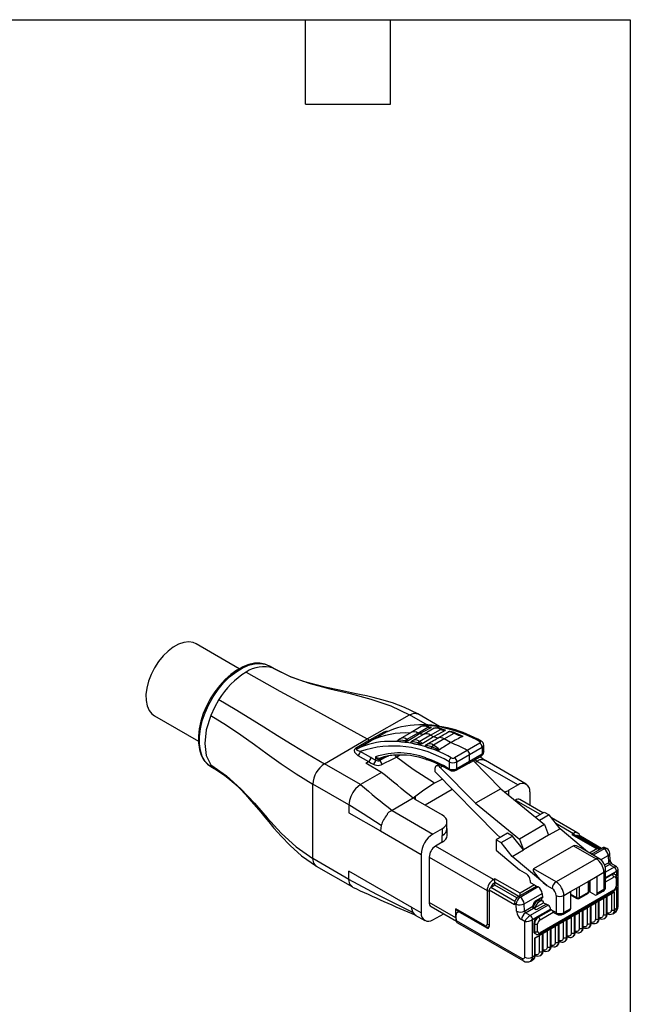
# Model space of a CAD drawing. Header units: millimetres. Extents: x 6 to 275, y 6 to 210.
# Tile 13 of 13: x 218 to 273, y 121 to 210. Entities that reach past the tile are written whole.
import ezdxf

# ---------------------------------------------------------------- set-up
doc = ezdxf.new("R2010")
doc.units = ezdxf.units.MM
doc.linetypes.add('SLD-Solid', pattern=[0])
doc.layers.add('TEXT', color=140, linetype='SLD-Solid', lineweight=25)

msp = doc.modelspace()

# ---------------------------------------------------------------- linework, layer by layer
for p, q in [((237.868, 151.112), (233.985, 153.354)), ((241.099, 151.061), (240.604, 151.346)), ((230.236, 146.858), (234.191, 144.575)), ((249.364, 144.8), (253.192, 146.969)), ((254.802, 146.04), (253.192, 146.969)), ((255.894, 145.905), (253.932, 147.038)), ((254.224, 145.897), (253.323, 145.378)), ((253.947, 145.316), (254.848, 145.835)), ((255.412, 145.747), (254.454, 145.195)), ((254.957, 145.861), (255.135, 145.838)), ((255.079, 145.133), (255.967, 145.645)), ((256.279, 145.613), (256.058, 145.684)), ((245.536, 142.549), (249.364, 144.8)), ((249.599, 144.664), (248.328, 143.913)), ((248.472, 143.895), (249.743, 144.646)), ((249.599, 144.664), (249.364, 144.8)), ((250.877, 145.384), (249.599, 144.664)), ((249.743, 144.646), (251.021, 145.366)), ((253.322, 145.378), (252.336, 144.808)), ((252.805, 144.653), (252.874, 144.635)), ((253.947, 145.316), (252.958, 144.744)), ((253.433, 144.604), (253.368, 144.564)), ((253.437, 144.606), (253.376, 144.569)), ((254.453, 145.195), (253.395, 144.582)), ((254.087, 145.235), (253.947, 145.316)), ((255.079, 145.133), (254.102, 144.569)), ((255.347, 144.979), (255.079, 145.133)), ((256.316, 144.788), (255.352, 144.23)), ((256.316, 144.788), (257.193, 145.293)), ((256.884, 144.46), (256.316, 144.788)), ((257.681, 145.166), (257.321, 145.319)), ((257.556, 145.209), (257.987, 145.044)), ((249.717, 143.108), (248.752, 143.666)), ((253.915, 144.314), (254.218, 144.308)), ((253.946, 144.456), (253.996, 144.438)), ((258.372, 143.757), (257.228, 143.096)), ((259.497, 144.406), (258.372, 143.757)), ((258.592, 143.386), (259.716, 144.035)), ((259.716, 144.035), (259.716, 143.416)), ((259.86, 143.611), (259.86, 144.244)), ((248.541, 143.3), (249.507, 142.742)), ((249.258, 142.595), (249.507, 142.742)), ((250.131, 143.172), (250.131, 142.871)), ((250.553, 142.94), (250.967, 143.173)), ((250.553, 142.867), (250.553, 142.94)), ((252.016, 143.159), (252.306, 143.348)), ((257.447, 142.725), (258.592, 143.386)), ((258.592, 142.744), (257.447, 142.107)), ((258.532, 142.608), (259.656, 143.28)), ((259.716, 143.416), (258.592, 142.744)), ((258.592, 142.744), (258.592, 143.386)), ((261.39, 140.297), (258.906, 142.832)), ((259.273, 142.765), (259.053, 142.919)), ((259.273, 142.765), (259.08, 142.655)), ((259.273, 142.765), (262.95, 140.642)), ((260.03, 142.823), (259.505, 143.19)), ((263.69, 140.711), (260.013, 142.833)), ((235.355, 142.253), (235.85, 141.967)), ((248.789, 140.671), (245.536, 142.549)), ((250.672, 141.779), (249.258, 142.595)), ((250.752, 142.505), (250.968, 142.631)), ((255.474, 142.126), (255.474, 141.845)), ((255.801, 142.484), (255.577, 142.354)), ((255.954, 142.229), (256.133, 142.333)), ((259.127, 138.991), (255.954, 142.229)), ((256.743, 142.718), (256.743, 142.11)), ((257.383, 141.968), (258.53, 142.607)), ((257.447, 142.107), (257.447, 142.725)), ((250.672, 141.779), (248.789, 140.671)), ((256.143, 141.162), (255.445, 140.8)), ((255.474, 141.845), (261.002, 136.203)), ((244.485, 134.022), (244.485, 140.718)), ((247.738, 138.84), (244.485, 140.718)), ((257.037, 140.249), (254.579, 138.83)), ((261.39, 140.297), (259.127, 138.991)), ((261.39, 140.297), (265.331, 137.077)), ((262.95, 140.642), (262.127, 140.176)), ((262.131, 139.691), (262.127, 140.176)), ((253.501, 139.452), (251.617, 138.345)), ((253.501, 139.452), (253.713, 139.577)), ((253.713, 139.33), (253.713, 139.577)), ((253.713, 139.33), (256.117, 137.942)), ((262.721, 139.285), (262.667, 139.254)), ((262.721, 139.285), (264.949, 137.999)), ((265.183, 138.134), (263.121, 139.325)), ((264.001, 140.024), (264.001, 138.817)), ((247.738, 138.84), (247.738, 138.146)), ((251.617, 138.345), (255.294, 136.222)), ((259.127, 138.991), (263.068, 135.771)), ((247.738, 138.146), (250.566, 136.513)), ((264.511, 137.747), (265.302, 138.203)), ((265.751, 137.945), (264.882, 137.443)), ((265.302, 138.203), (265.751, 137.945)), ((266.731, 136.701), (265.751, 137.945)), ((268.333, 136.316), (265.95, 137.691)), ((250.64, 137.007), (250.566, 136.513)), ((256.117, 136.706), (255.294, 136.222)), ((256.117, 136.706), (256.117, 136.085)), ((256.556, 136.697), (256.556, 137.326)), ((256.566, 136.087), (256.561, 136.712)), ((265.331, 137.077), (263.068, 135.771)), ((265.331, 137.077), (265.705, 136.109)), ((266.731, 136.701), (265.705, 136.109)), ((266.341, 137.195), (267.933, 136.276)), ((269.203, 134.619), (266.731, 136.701)), ((250.566, 136.513), (254.243, 134.391)), ((256.122, 136.088), (256.117, 136.085)), ((256.127, 135.478), (256.122, 136.088)), ((262.014, 136.305), (260.989, 135.713)), ((260.989, 135.713), (260.989, 134.758)), ((260.989, 135.713), (261.437, 135.455)), ((261.002, 136.203), (261.341, 135.917)), ((261.437, 135.455), (262.463, 136.047)), ((262.463, 136.047), (262.014, 136.305)), ((263.443, 134.803), (262.463, 136.047)), ((263.068, 135.771), (263.443, 134.803)), ((265.705, 136.109), (263.443, 134.803)), ((267.933, 136.276), (267.791, 136.195)), ((267.791, 136.195), (270.054, 134.889)), ((270.254, 134.841), (267.991, 136.147)), ((268.345, 135.943), (268.463, 136.011)), ((270.408, 134.888), (268.463, 136.011)), ((270.466, 134.922), (268.563, 136.021)), ((256.127, 135.478), (255.523, 135.129)), ((260.734, 132.121), (255.523, 135.129)), ((262.417, 134.211), (261.437, 135.455)), ((262.417, 134.211), (263.443, 134.803)), ((267.947, 135.174), (264.341, 133.092)), ((267.947, 135.174), (269.976, 134.003)), ((270.226, 134.028), (268.648, 134.939)), ((270.054, 134.889), (269.394, 134.508)), ((269.571, 134.406), (270.549, 134.97)), ((270.698, 134.884), (269.72, 134.32)), ((270.549, 134.97), (270.698, 134.884)), ((270.948, 134.909), (270.799, 134.995)), ((247.738, 132.144), (244.485, 134.022)), ((254.243, 134.391), (254.243, 129.124)), ((254.957, 134.15), (260.169, 131.141)), ((254.957, 134.15), (254.957, 130.067)), ((260.989, 134.758), (263.082, 132.995)), ((265.527, 131.591), (262.417, 134.211)), ((269.976, 134.003), (266.37, 131.921)), ((270.379, 133.906), (271.051, 134.294)), ((271.051, 134.294), (271.079, 133.646)), ((271.226, 133.85), (271.197, 134.498)), ((244.796, 133.335), (248.048, 131.458)), ((263.082, 132.995), (263.697, 132.64)), ((266.37, 131.921), (264.341, 133.092)), ((270.726, 133.442), (271.079, 133.646)), ((270.782, 133.267), (271.171, 133.492)), ((271.595, 133.247), (270.83, 132.805)), ((271.171, 133.492), (271.595, 133.247)), ((271.804, 133.296), (271.421, 133.517)), ((271.954, 129.712), (271.954, 133.036)), ((253.395, 129.614), (247.738, 132.879)), ((247.738, 132.144), (247.738, 132.879)), ((260.876, 132.203), (260.734, 132.121)), ((263.138, 130.896), (260.876, 132.203)), ((269.269, 131.962), (270.082, 132.431)), ((270.082, 132.431), (270.683, 132.778)), ((270.082, 130.88), (270.082, 132.431)), ((270.683, 132.778), (270.683, 131.227)), ((270.83, 131.431), (270.83, 132.982)), ((270.83, 132.315), (271.348, 132.615)), ((271.419, 132.574), (270.83, 132.234)), ((270.83, 131.907), (271.56, 132.329)), ((271.348, 132.615), (271.808, 132.88)), ((271.348, 132.615), (271.419, 132.574)), ((271.669, 132.599), (271.598, 132.639)), ((271.772, 132.206), (271.772, 131.529)), ((271.808, 132.88), (271.808, 132.423)), ((271.831, 131.61), (271.831, 132.288)), ((260.487, 131.406), (260.71, 131.535)), ((262.665, 130.149), (260.487, 131.406)), ((260.876, 131.631), (260.71, 131.535)), ((260.71, 131.535), (260.71, 131.535)), ((260.71, 131.535), (260.71, 131.535)), ((260.876, 131.631), (260.876, 131.876)), ((260.876, 131.876), (263.033, 130.631)), ((262.852, 130.49), (260.876, 131.631)), ((262.997, 130.611), (264.616, 131.545)), ((264.44, 131.647), (263.138, 130.896)), ((264.765, 131.46), (263.146, 130.525)), ((264.051, 132.027), (264.051, 131.872)), ((264.051, 131.872), (264.44, 131.647)), ((264.44, 131.647), (264.616, 131.545)), ((264.616, 131.545), (264.765, 131.46)), ((265.527, 131.591), (266.016, 131.309)), ((267.678, 131.043), (268.491, 131.513)), ((268.208, 131.349), (268.208, 130.5)), ((268.491, 131.513), (269.269, 131.962)), ((268.491, 130.5), (268.491, 131.513)), ((269.269, 131.962), (269.269, 130.949)), ((269.328, 131.031), (269.328, 131.996)), ((269.446, 131.002), (269.446, 132.064)), ((270.683, 131.227), (270.082, 130.88)), ((271.808, 131.458), (271.808, 129.508)), ((260.169, 131.141), (260.169, 128.12)), ((260.346, 131.161), (260.346, 127.895)), ((262.644, 129.835), (260.346, 131.161)), ((263.146, 130.525), (262.997, 130.611)), ((263.499, 129.934), (265.118, 130.869)), ((265.102, 130.515), (264.429, 130.126)), ((264.886, 127.241), (271.519, 131.07)), ((271.56, 131.161), (264.927, 127.332)), ((265.087, 130.506), (265.097, 130.492)), ((265.097, 130.235), (265.097, 130.492)), ((265.097, 130.492), (265.136, 130.469)), ((265.136, 130.469), (265.102, 130.515)), ((265.118, 130.869), (265.136, 130.469)), ((266.37, 130.696), (266.37, 129.145)), ((267.077, 130.696), (267.678, 131.043)), ((267.077, 129.145), (267.077, 130.696)), ((267.678, 131.043), (267.678, 129.492)), ((267.713, 130.786), (267.713, 131.064)), ((268.208, 130.5), (267.713, 130.786)), ((267.755, 130.694), (268.25, 130.409)), ((268.45, 130.409), (269.228, 130.858)), ((269.269, 130.949), (268.491, 130.5)), ((269.87, 130.757), (269.446, 131.002)), ((270.02, 130.742), (270.621, 131.089)), ((270.91, 130.582), (270.202, 130.173)), ((270.261, 130.207), (270.627, 130.418)), ((270.627, 130.418), (270.627, 128.989)), ((270.91, 128.989), (270.91, 130.582)), ((271.631, 130.998), (270.924, 130.59)), ((270.924, 130.59), (270.924, 128.997)), ((270.982, 130.623), (271.348, 130.835)), ((270.982, 129.079), (270.982, 130.623)), ((271.348, 130.835), (271.348, 129.406)), ((271.631, 129.406), (271.631, 130.998)), ((254.243, 129.124), (253.395, 129.614)), ((257.361, 128.679), (254.957, 130.067)), ((255.123, 129.701), (257.402, 128.385)), ((259.957, 127.997), (257.361, 129.496)), ((257.361, 128.679), (257.361, 129.496)), ((262.644, 129.998), (262.644, 129.835)), ((262.792, 129.912), (262.644, 129.998)), ((262.821, 129.265), (262.792, 129.912)), ((263.528, 129.286), (263.499, 129.934)), ((263.528, 129.286), (264.291, 129.727)), ((263.619, 129.133), (264.332, 129.544)), ((265.663, 129.823), (264.044, 128.888)), ((264.279, 129.652), (264.302, 129.666)), ((264.291, 129.727), (264.429, 130.126)), ((264.302, 129.666), (264.443, 129.584)), ((264.594, 129.393), (264.332, 129.544)), ((264.443, 129.584), (265.239, 130.043)), ((265.5, 129.916), (264.594, 129.393)), ((264.715, 128.786), (265.875, 129.455)), ((265.208, 130.17), (265.067, 130.252)), ((265.239, 130.043), (265.239, 130.149)), ((265.239, 130.043), (265.479, 129.904)), ((265.5, 129.916), (265.663, 129.823)), ((265.875, 129.455), (265.946, 129.414)), ((267.678, 129.492), (267.077, 129.145)), ((269.467, 129.749), (268.76, 129.341)), ((268.819, 129.374), (269.184, 129.585)), ((269.184, 129.585), (269.184, 128.157)), ((269.467, 128.157), (269.467, 129.749)), ((270.188, 130.165), (269.481, 129.757)), ((269.481, 129.757), (269.481, 128.165)), ((269.54, 129.791), (269.906, 130.002)), ((269.54, 128.246), (269.54, 129.791)), ((269.906, 130.002), (269.906, 128.573)), ((270.188, 128.573), (270.188, 130.165)), ((270.202, 130.173), (270.202, 128.581)), ((270.261, 128.663), (270.261, 130.207)), ((271.808, 129.508), (271.631, 129.406)), ((253.705, 128.927), (254.554, 128.437)), ((255.284, 128.5), (256.261, 129.044)), ((257.397, 128.472), (257.397, 128.944)), ((257.403, 129.404), (259.998, 127.906)), ((257.651, 129.261), (257.5, 129.173)), ((257.75, 129.149), (257.798, 129.176)), ((257.75, 129.149), (260.133, 127.773)), ((264.044, 128.888), (263.619, 129.133)), ((264.256, 128.52), (264.715, 128.786)), ((264.786, 128.745), (264.715, 128.786)), ((265.946, 129.414), (264.786, 128.745)), ((264.927, 128.5), (266.124, 129.191)), ((266.37, 129.145), (266.02, 129.347)), ((266.149, 129.171), (266.432, 129.008)), ((267.015, 129.008), (267.616, 129.355)), ((268.025, 128.916), (267.317, 128.508)), ((267.376, 128.542), (267.742, 128.753)), ((267.742, 128.753), (267.742, 127.324)), ((268.025, 127.324), (268.025, 128.916)), ((268.746, 129.332), (268.039, 128.924)), ((268.039, 128.924), (268.039, 127.332)), ((268.097, 128.958), (268.463, 129.169)), ((268.097, 127.414), (268.097, 128.958)), ((268.463, 129.169), (268.463, 127.74)), ((268.746, 127.74), (268.746, 129.332)), ((268.76, 129.341), (268.76, 127.748)), ((268.819, 127.83), (268.819, 129.374)), ((270.202, 128.581), (270.188, 128.573)), ((270.744, 128.623), (270.758, 128.631)), ((270.924, 128.997), (270.91, 128.989)), ((271.465, 129.039), (271.642, 129.141)), ((257.397, 128.454), (257.397, 128.472)), ((257.397, 128.454), (263.336, 125.026)), ((257.5, 128.226), (263.44, 124.797)), ((260.133, 127.773), (260.332, 127.887)), ((263.549, 128.357), (263.266, 128.52)), ((263.549, 125.148), (263.549, 128.357)), ((264.256, 125.148), (264.256, 128.52)), ((264.362, 128.173), (264.362, 127.496)), ((264.362, 128.173), (264.433, 128.133)), ((264.433, 128.133), (264.433, 127.455)), ((264.715, 127.455), (264.715, 128.133)), ((265.861, 127.667), (265.154, 127.259)), ((265.861, 126.075), (265.861, 127.667)), ((266.582, 128.083), (265.875, 127.675)), ((265.875, 127.675), (265.875, 126.083)), ((265.934, 127.709), (266.299, 127.92)), ((265.934, 126.164), (265.934, 127.709)), ((266.299, 127.92), (266.299, 126.491)), ((266.582, 126.491), (266.582, 128.083)), ((267.303, 128.5), (266.596, 128.091)), ((266.596, 128.091), (266.596, 126.499)), ((266.655, 128.125), (267.021, 128.336)), ((266.655, 126.581), (266.655, 128.125)), ((267.021, 128.336), (267.021, 126.907)), ((267.303, 126.907), (267.303, 128.5)), ((267.317, 128.508), (267.317, 126.916)), ((267.376, 126.997), (267.376, 128.542)), ((268.76, 127.748), (268.746, 127.74)), ((269.301, 127.79), (269.316, 127.798)), ((269.481, 128.165), (269.467, 128.157)), ((270.023, 128.207), (270.037, 128.215)), ((264.433, 127.455), (264.362, 127.496)), ((265.14, 127.251), (264.433, 126.842)), ((264.433, 126.842), (264.433, 125.25)), ((264.465, 127.267), (264.536, 127.226)), ((264.491, 126.876), (264.857, 127.087)), ((264.491, 125.332), (264.491, 126.876)), ((264.857, 127.087), (264.857, 125.658)), ((265.14, 125.658), (265.14, 127.251)), ((265.154, 127.259), (265.154, 125.666)), ((265.212, 127.292), (265.578, 127.504)), ((265.212, 125.748), (265.212, 127.293)), ((265.578, 127.504), (265.578, 126.075)), ((267.317, 126.916), (267.303, 126.907)), ((267.859, 126.957), (267.873, 126.966)), ((268.039, 127.332), (268.025, 127.324)), ((268.58, 127.374), (268.594, 127.382)), ((265.875, 126.083), (265.861, 126.075)), ((266.416, 126.125), (266.431, 126.133)), ((266.596, 126.499), (266.582, 126.491)), ((267.138, 126.541), (267.152, 126.549)), ((264.433, 125.25), (264.256, 125.148)), ((264.974, 125.292), (264.988, 125.3)), ((265.154, 125.666), (265.14, 125.658)), ((265.695, 125.708), (265.709, 125.717)), ((264.09, 124.782), (264.267, 124.884))]:
    msp.add_line(p, q)
at = {"flags": 128}
for points in [[(233.985, 153.354), (233.717, 153.47), (233.314, 153.529), (232.873, 153.479), (232.408, 153.32), (231.932, 153.058), (231.463, 152.701), (231.014, 152.261), (230.601, 151.751), (230.236, 151.189)], [(240.599, 151.349), (240.179, 151.529), (239.721, 151.612), (239.23, 151.599), (238.713, 151.489), (238.179, 151.284), (237.639, 150.986), (237.107, 150.602), (236.593, 150.141), (236.108, 149.614), (235.66, 149.031), (235.259, 148.404), (234.912, 147.745), (234.626, 147.067), (234.407, 146.383), (234.259, 145.707), (234.187, 145.051), (234.192, 144.427), (234.278, 143.848), (234.445, 143.326), (234.689, 142.876), (235.004, 142.511), (235.296, 142.299)], [(230.236, 151.189), (229.931, 150.591), (229.696, 149.979), (229.539, 149.37), (229.465, 148.785), (229.476, 148.242), (229.571, 147.759), (229.748, 147.352), (230.001, 147.033), (230.236, 146.858)], [(235.355, 142.253), (235.116, 142.419), (234.789, 142.767), (234.536, 143.209), (234.365, 143.736), (234.278, 144.335), (234.278, 144.991), (234.365, 145.69), (234.536, 146.414), (234.789, 147.148), (235.116, 147.874), (235.51, 148.574), (235.962, 149.233), (236.461, 149.835), (236.996, 150.365), (237.554, 150.812), (238.122, 151.165), (238.686, 151.416), (239.234, 151.558), (239.753, 151.589), (240.23, 151.508), (240.604, 151.346)], [(238.475, 150.801), (241.525, 149.094), (244.572, 147.449), (249.364, 144.8)], [(240.915, 151.153), (242.515, 150.384), (244.231, 149.794), (246.018, 149.313), (247.831, 148.873), (249.708, 148.378), (251.513, 147.77), (253.192, 146.969)], [(253.927, 147.04), (252.733, 147.63), (251.639, 148.038), (250.689, 148.323), (249.907, 148.525), (249.308, 148.665), (248.843, 148.767), (248.398, 148.862), (247.969, 148.951), (247.426, 149.063), (246.738, 149.206), (245.729, 149.426), (244.771, 149.657), (243.66, 149.972), (242.424, 150.415), (241.109, 151.055)], [(236.034, 148.336), (235.631, 147.629), (235.297, 146.895)], [(236.034, 148.336), (237.487, 147.481), (238.82, 146.67), (240.08, 145.885), (241.314, 145.11), (242.628, 144.29), (244.018, 143.443), (245.536, 142.549)], [(235.297, 146.895), (234.898, 145.599), (234.762, 144.371)], [(235.297, 146.895), (236.732, 146.02), (238.022, 145.155), (239.223, 144.296), (240.391, 143.439), (241.642, 142.54), (242.985, 141.634), (244.485, 140.718)], [(253.192, 146.969), (253.595, 147.105), (253.932, 147.037)], [(255.093, 145.79), (254.53, 145.48), (254.087, 145.235)], [(254.957, 145.861), (254.935, 145.877), (254.909, 145.878), (254.879, 145.864), (254.848, 145.835)], [(254.848, 145.835), (254.98, 145.803), (255.093, 145.79)], [(255.093, 145.79), (255.119, 145.806), (255.135, 145.82), (255.141, 145.832), (255.14, 145.836), (255.135, 145.838)], [(256.381, 145.539), (255.803, 145.226), (255.347, 144.979)], [(255.519, 145.773), (255.448, 145.759), (255.385, 145.732)], [(255.73, 144.87), (255.848, 144.938), (255.966, 145.006), (256.084, 145.074), (256.202, 145.142), (256.32, 145.21), (256.438, 145.278), (256.556, 145.346), (256.674, 145.415)], [(256.105, 145.656), (256.078, 145.678), (256.045, 145.683), (256.007, 145.672), (255.967, 145.645)], [(255.967, 145.645), (256.189, 145.572), (256.381, 145.54)], [(256.382, 145.54), (256.401, 145.552), (256.413, 145.563), (256.416, 145.572), (256.415, 145.576), (256.414, 145.577), (256.412, 145.578)], [(256.837, 145.457), (256.902, 145.437), (256.905, 145.436)], [(252.093, 144.612), (252.115, 144.632), (252.128, 144.643), (252.141, 144.654), (252.155, 144.665), (252.17, 144.675), (252.186, 144.684), (252.388, 144.719), (252.805, 144.653)], [(252.093, 144.612), (252.124, 144.656), (252.167, 144.687)], [(252.331, 144.804), (252.241, 144.745), (252.166, 144.689)], [(252.805, 144.653), (252.878, 144.708), (252.958, 144.744)], [(252.829, 144.542), (252.855, 144.581), (252.874, 144.635)], [(252.829, 144.542), (252.876, 144.547), (252.913, 144.553)], [(252.997, 144.701), (252.934, 144.674), (252.874, 144.635)], [(252.874, 144.635), (252.934, 144.618), (252.96, 144.61), (252.968, 144.606), (252.972, 144.6), (252.972, 144.594), (252.969, 144.588), (252.956, 144.575), (252.913, 144.553)], [(252.997, 144.701), (252.975, 144.725), (252.958, 144.744)], [(253.053, 144.61), (253.03, 144.663), (252.997, 144.701)], [(254.087, 145.235), (253.508, 144.885), (253.053, 144.61)], [(253.286, 144.474), (253.321, 144.528), (253.376, 144.569)], [(253.286, 144.474), (253.306, 144.493), (253.33, 144.513), (253.343, 144.522), (253.356, 144.531), (253.371, 144.538), (253.387, 144.544), (253.558, 144.548), (253.946, 144.456)], [(253.946, 144.456), (254.02, 144.524), (254.102, 144.569)], [(254.137, 144.539), (254.063, 144.498), (253.996, 144.438)], [(254.137, 144.539), (254.118, 144.556), (254.103, 144.569)], [(255.347, 144.979), (254.771, 144.625), (254.32, 144.348)], [(254.674, 144.26), (254.806, 144.336), (254.938, 144.412), (255.07, 144.488), (255.202, 144.565), (255.334, 144.641), (255.466, 144.717), (255.598, 144.793), (255.73, 144.87)], [(257.969, 145.02), (257.833, 144.95), (257.697, 144.88), (257.562, 144.81), (257.426, 144.74), (257.29, 144.67), (257.155, 144.6), (257.019, 144.53), (256.884, 144.46)], [(257.969, 145.02), (257.979, 145.027), (257.986, 145.033), (257.99, 145.04), (257.989, 145.042), (257.987, 145.044)], [(259.64, 144.575), (259.574, 144.589), (259.493, 144.562)], [(259.493, 144.562), (259.537, 144.527), (259.553, 144.485), (259.539, 144.443), (259.497, 144.406)], [(234.762, 144.371), (234.898, 143.299), (235.297, 142.463)], [(248.328, 143.913), (248.246, 143.842), (248.206, 143.759), (248.233, 143.589), (248.541, 143.3)], [(248.752, 143.666), (248.485, 143.761), (248.442, 143.798), (248.428, 143.834), (248.438, 143.866), (248.452, 143.881), (248.472, 143.895)], [(253.915, 144.314), (253.96, 144.366), (253.996, 144.438)], [(253.996, 144.438), (254.182, 144.373), (254.23, 144.358), (254.251, 144.352), (254.257, 144.348), (254.261, 144.344), (254.262, 144.339), (254.26, 144.335), (254.25, 144.325), (254.218, 144.309)], [(254.32, 144.348), (254.269, 144.324), (254.218, 144.309)], [(254.585, 144.157), (254.625, 144.192), (254.637, 144.201), (254.649, 144.21), (254.655, 144.213), (254.662, 144.216), (254.677, 144.221), (254.833, 144.208), (255.193, 144.096)], [(254.585, 144.157), (254.814, 144.031), (255.115, 143.934)], [(255.115, 143.934), (255.177, 143.996), (255.226, 144.081)], [(255.193, 144.096), (255.267, 144.176), (255.352, 144.23)], [(255.193, 144.096), (255.211, 144.088), (255.226, 144.081)], [(255.378, 144.211), (255.297, 144.158), (255.226, 144.081)], [(255.226, 144.081), (255.562, 143.931), (255.734, 143.858), (255.824, 143.825), (255.843, 143.817), (255.848, 143.813), (255.85, 143.811), (255.85, 143.809), (255.849, 143.807), (255.848, 143.805), (255.843, 143.801), (255.827, 143.794)], [(255.378, 144.211), (255.364, 144.222), (255.352, 144.23)], [(256.884, 144.46), (256.758, 144.379), (256.633, 144.298), (256.508, 144.218), (256.383, 144.137), (256.257, 144.056), (256.132, 143.975), (256.007, 143.894), (255.882, 143.813)], [(259.716, 144.035), (259.822, 144.125), (259.859, 144.234)], [(249.507, 142.742), (249.739, 142.609), (249.921, 142.504)], [(250.131, 142.871), (249.899, 143.004), (249.717, 143.108)], [(250.131, 143.172), (250.241, 143.036), (250.338, 142.963), (250.401, 142.935), (250.459, 142.923), (250.511, 142.925), (250.553, 142.94)], [(250.632, 143.085), (250.588, 143.067), (250.532, 143.055)], [(251.284, 143.247), (251.12, 143.171), (250.553, 142.867)], [(250.968, 142.631), (251.468, 142.885), (252.016, 143.159)], [(252.016, 143.159), (251.939, 143.238), (251.886, 143.326)], [(255.445, 140.8), (253.517, 142.035), (252.016, 143.159)], [(258.592, 142.744), (258.576, 142.66), (258.53, 142.607), (258.529, 142.607)], [(259.656, 143.281), (259.7, 143.332), (259.716, 143.416)], [(259.859, 143.62), (259.823, 143.511), (259.716, 143.416)], [(260.012, 142.83), (259.892, 142.883), (259.723, 142.903)], [(235.297, 142.463), (236.732, 141.467), (238.022, 140.29), (239.223, 139.002), (240.391, 137.673), (241.642, 136.315), (242.985, 135.071), (244.485, 134.022)], [(235.297, 142.463), (235.631, 142.116), (235.841, 141.99)], [(235.841, 141.972), (236.528, 141.525), (237.027, 141.134), (237.447, 140.764), (237.914, 140.312), (238.428, 139.774), (238.942, 139.199), (239.415, 138.645), (239.8, 138.183), (240.162, 137.746), (240.516, 137.319), (240.991, 136.756), (241.625, 136.033), (242.44, 135.179), (243.477, 134.248), (244.801, 133.333)], [(249.921, 142.504), (250.055, 142.447), (250.212, 142.413)], [(255.954, 142.229), (255.871, 142.301), (255.786, 142.351), (255.703, 142.375), (255.627, 142.373), (255.563, 142.345), (255.514, 142.292), (255.484, 142.217), (255.474, 142.126)], [(256.743, 142.11), (256.76, 142.026), (256.805, 141.973), (256.807, 141.973)], [(257.447, 142.107), (257.43, 142.022), (257.384, 141.968), (257.383, 141.968)], [(248.789, 140.671), (248.558, 140.506), (248.339, 140.291)], [(255.445, 140.8), (254.468, 140.179), (253.501, 139.452)], [(250.64, 137.007), (249.015, 138.03), (247.738, 138.84)], [(251.617, 138.345), (251.331, 138.19), (251.256, 138.136), (251.205, 138.08), (251.175, 138.022), (251.167, 137.964)], [(268.535, 136.026), (268.46, 136.201), (268.332, 136.314)], [(244.796, 133.337), (244.792, 133.337), (244.565, 133.602), (244.485, 134.022)], [(269.976, 134.003), (270.112, 134.05), (270.226, 134.028)], [(271.803, 133.295), (271.801, 133.298), (271.763, 133.306), (271.714, 133.299), (271.595, 133.247)], [(271.833, 133.234), (271.834, 133.246), (271.803, 133.295)], [(271.808, 132.88), (271.912, 132.957), (271.942, 132.996), (271.954, 133.033), (271.952, 133.036)], [(253.492, 129.158), (250.257, 130.791), (247.738, 132.144)], [(248.053, 131.458), (248.045, 131.46), (247.818, 131.724), (247.738, 132.144)], [(260.876, 131.876), (260.876, 131.911), (260.876, 131.951), (260.876, 131.994), (260.876, 132.039), (260.876, 132.084), (260.876, 132.128), (260.876, 132.168), (260.876, 132.203)], [(270.683, 132.778), (270.792, 132.872), (270.83, 132.982)], [(263.138, 130.692), (263.138, 130.733), (263.138, 130.778), (263.138, 130.821), (263.138, 130.861), (263.138, 130.896)], [(253.395, 129.614), (253.358, 129.635), (253.352, 129.638), (253.349, 129.639), (253.349, 129.639), (253.349, 129.639), (253.348, 129.639), (253.348, 129.638), (253.348, 129.636), (253.349, 129.633), (253.35, 129.625), (253.352, 129.61), (253.357, 129.582), (253.367, 129.533), (253.492, 129.158)], [(265.067, 130.252), (265.011, 130.275), (264.907, 130.282), (264.793, 130.25), (264.675, 130.183), (264.56, 130.084), (264.455, 129.96), (264.367, 129.817), (264.302, 129.666)], [(265.239, 130.149), (265.152, 130.193), (265.049, 130.2), (264.934, 130.169), (264.816, 130.102), (264.701, 130.003), (264.596, 129.878), (264.509, 129.736), (264.443, 129.584)], [(253.492, 129.158), (253.652, 128.963), (253.753, 128.919)], [(266.124, 129.191), (266.14, 129.177), (266.149, 129.171)], [(269.906, 128.573), (269.897, 128.482), (269.873, 128.404), (269.834, 128.342), (269.781, 128.298), (269.717, 128.274), (269.644, 128.271), (269.564, 128.29), (269.54, 128.299)], [(270.627, 128.989), (270.619, 128.898), (270.594, 128.82), (270.555, 128.758), (270.502, 128.715), (270.438, 128.691), (270.365, 128.688), (270.285, 128.706), (270.261, 128.715)], [(271.348, 129.406), (271.34, 129.315), (271.316, 129.237), (271.277, 129.175), (271.224, 129.131), (271.159, 129.107), (271.086, 129.104), (271.007, 129.122), (270.982, 129.131)], [(268.463, 127.74), (268.455, 127.649), (268.431, 127.571), (268.392, 127.509), (268.339, 127.465), (268.274, 127.442), (268.201, 127.439), (268.122, 127.457), (268.097, 127.466)], [(269.184, 128.157), (269.176, 128.066), (269.152, 127.988), (269.113, 127.926), (269.06, 127.882), (268.996, 127.858), (268.922, 127.855), (268.843, 127.873), (268.819, 127.882)], [(267.021, 126.907), (267.012, 126.817), (266.988, 126.739), (266.949, 126.676), (266.896, 126.633), (266.832, 126.609), (266.759, 126.606), (266.679, 126.624), (266.655, 126.633)], [(267.742, 127.324), (267.734, 127.233), (267.709, 127.155), (267.67, 127.093), (267.617, 127.049), (267.553, 127.025), (267.48, 127.022), (267.4, 127.04), (267.376, 127.05)], [(265.578, 126.075), (265.57, 125.984), (265.546, 125.906), (265.507, 125.844), (265.454, 125.8), (265.389, 125.776), (265.316, 125.773), (265.237, 125.791), (265.212, 125.801)], [(266.299, 126.491), (266.291, 126.4), (266.267, 126.322), (266.228, 126.26), (266.175, 126.216), (266.111, 126.193), (266.037, 126.19), (265.958, 126.208), (265.934, 126.217)], [(264.857, 125.658), (264.849, 125.567), (264.824, 125.489), (264.785, 125.427), (264.733, 125.384), (264.668, 125.36), (264.595, 125.357), (264.515, 125.375), (264.491, 125.384)]]:
    msp.add_lwpolyline(points, dxfattribs=at)
for centre, radius, start, end in [((242.369, 144.505), 7.403, 121.7405, 148.83845), ((240.049, 148.524), 2.768, 71.77322, 124.6624), ((251.166, 144.821), 0.633, 81.1073, 117.10839), ((254.047, 138.97), 7.076, 90.39109, 115.31461), ((253.583, 144.826), 0.61, 53.39194, 115.34498), ((253.774, 134.301), 11.747, 60.86736, 88.90733), ((254.142, 135.163), 10.902, 59.71028, 90.26499), ((254.554, 145.131), 0.834, 63.80823, 113.58817), ((254.476, 145.234), 0.707, 58.228, 110.74203), ((255.583, 145.048), 0.71, 57.27108, 105.44893), ((255.65, 144.887), 0.896, 62.75885, 100.74663), ((253.465, 134.509), 11.455, 75.09212, 76.06921), ((256.428, 145.667), 0.0943, 236.25054, 272.17158), ((256.818, 145.196), 0.261, 85.84746, 123.33866), ((256.875, 144.575), 0.864, 60.21283, 103.45944), ((256.739, 144.523), 0.893, 59.46446, 94.13938), ((251.461, 137.639), 6.933, 91.39036, 115.54304), ((252.795, 138.17), 7.159, 86.43807, 115.23273), ((250.966, 145.512), 0.156, 235.13001, 290.53396), ((251.35, 133.263), 11.307, 60.35227, 90.29103), ((252.633, 146.39), 1.858, 253.10015, 276.07816), ((252.608, 144.382), 0.504, 45.95834, 123.42166), ((252.757, 145.134), 0.602, 285.07805, 299.52548), ((253.743, 144.123), 0.572, 51.14225, 122.39328), ((252.695, 135.306), 10.026, 80.02766, 82.01677), ((253.81, 144.043), 0.595, 30.87103, 56.57803), ((254.713, 144.628), 0.624, 54.12096, 114.61596), ((252.286, 133.477), 11.902, 73.18017, 75.09932), ((255.942, 144.249), 0.656, 55.23721, 108.87038), ((257.277, 145.204), 0.122, 65.69899, 133.4265), ((258.454, 147.642), 2.666, 241.76751, 259.51033), ((259.463, 144.221), 0.397, 1.80708, 63.44426), ((248.417, 144.041), 0.156, 235.0705, 290.47158), ((248.29, 143.687), 0.462, 302.9367, 357.36921), ((251.729, 134.607), 9.536, 58.27867, 108.19509), ((253.945, 145.751), 1.437, 242.67947, 268.80127), ((254.751, 144.103), 0.175, 116.27016, 162.1734), ((254.991, 143.725), 0.621, 54.40495, 120.65088), ((256.151, 147.327), 3.547, 253.0249, 264.76686), ((253.626, 141.474), 3.25, 46.05011, 57.36659), ((255.81, 143.932), 0.138, 277.33086, 301.19718), ((251.004, 130.079), 15.537, 61.68884, 67.76157), ((258.125, 143.361), 0.467, 3.06141, 58.10112), ((259.264, 144.018), 0.453, 2.12445, 59.06376), ((249.256, 143.129), 0.462, 302.95762, 357.39015), ((249.669, 142.891), 0.462, 303.04151, 357.45769), ((252.259, 137.008), 6.521, 68.401, 109.04419), ((250.488, 143.649), 0.596, 233.19655, 274.24484), ((250.346, 143.297), 0.478, 243.22734, 295.72271), ((250.712, 142.952), 0.159, 133.54241, 184.52306), ((251.021, 142.888), 0.468, 182.54516, 234.9405), ((251.95, 139.574), 3.744, 93.14459, 111.12624), ((252.377, 136.481), 6.861, 69.56204, 95.29152), ((250.564, 131.447), 12.324, 59.90692, 70.59354), ((254.847, 143.083), 0.188, 183.62742, 246.88009), ((250.808, 131.638), 11.949, 59.8666, 70.61978), ((257.187, 142.719), 0.444, 123.27821, 180.07261), ((257.079, 143.383), 0.323, 245.1437, 297.37704), ((256.981, 142.7), 0.467, 3.05943, 58.12878), ((259.605, 142.487), 0.432, 74.16638, 140.1244), ((259.453, 143.633), 0.407, 300.00023, 358.29967), ((246.791, 140.612), 2.308, 122.9367, 177.36921), ((250.341, 143.287), 0.884, 261.66737, 297.73264), ((257.089, 143.41), 0.773, 243.42617, 297.613), ((257.099, 142.793), 0.77, 242.47824, 296.92231), ((257.099, 142.541), 0.639, 242.74797, 296.37487), ((36.879, -120.979), 338.746, 50.24698, 50.86647), ((250.061, 138.728), 2.326, 137.76756, 177.22613), ((313.753, 216.757), 100.047, 229.50791, 231.60554), ((263.356, 140.13), 0.653, 350.66047, 128.41116), ((262.956, 138.958), 0.402, 65.69288, 125.61758), ((253.064, 136.297), 2.525, 138.68923, 163.68032), ((255.806, 136.772), 0.754, 294.37466, 354.3052), ((256.549, 134.285), 2.308, 122.9367, 177.36921), ((268.166, 135.959), 0.394, 64.94274, 126.3018), ((267.766, 136.016), 0.309, 16.97098, 57.30385), ((268.25, 135.844), 0.246, 38.90839, 117.31209), ((268.522, 135.929), 0.101, 65.69288, 125.61758), ((256.185, 134.094), 1.229, 122.60548, 177.39452), ((270.696, 134.766), 0.251, 65.69288, 125.61758), ((270.844, 134.68), 0.251, 65.69288, 125.61758), ((270.279, 134.233), 0.774, 4.46649, 57.26592), ((270.698, 134.476), 0.5, 2.53227, 60.00269), ((269.148, 132.708), 1.537, 2.60548, 57.39452), ((269.584, 132.96), 1.246, 1.03124, 58.96988), ((270.958, 134.515), 0.24, 292.76748, 356.0317), ((270.987, 133.867), 0.24, 292.76748, 356.0317), ((271.28, 133.662), 0.201, 184.46649, 237.26592), ((271.318, 133.288), 0.251, 65.69288, 125.61758), ((271.705, 133.907), 0.482, 186.74479, 233.98905), ((271.347, 132.859), 0.461, 2.6055, 57.39454), ((271.719, 133.03), 0.235, 1.01384, 60.69671), ((261.397, 131.085), 1.229, 122.60548, 177.39452), ((260.569, 131.862), 0.307, 2.60548, 57.39452), ((263.283, 131.992), 0.768, 2.60548, 57.39452), ((271.494, 132.41), 0.251, 65.69288, 125.61758), ((271.565, 132.375), 0.246, 64.89665, 126.30601), ((271.253, 132.315), 0.307, 2.60548, 57.39452), ((271.643, 132.227), 0.131, 350.78596, 129.20329), ((271.496, 132.308), 0.335, 356.54296, 59.23237), ((271.735, 132.295), 0.0959, 292.73708, 355.96327), ((313.061, 269.061), 152.189, 244.71276, 247.06024), ((260.653, 131.148), 0.307, 122.60548, 177.39452), ((261.374, 131.099), 0.922, 122.67171, 159.75102), ((264.347, 130.809), 0.774, 4.46649, 57.26592), ((266.784, 131.274), 0.768, 122.60587, 177.39513), ((265.602, 130.661), 0.768, 2.60548, 57.39452), ((265.542, 130.626), 1.537, 2.60548, 57.39452), ((270.428, 131.442), 0.402, 298.71166, 358.44874), ((270.541, 131.209), 0.144, 304.05645, 7.25573), ((270.58, 131.456), 0.251, 294.37466, 354.3052), ((271.174, 131.629), 0.657, 301.64021, 358.35893), ((271.312, 131.55), 0.461, 302.60548, 357.39452), ((271.731, 131.62), 0.101, 294.37466, 354.3052), ((260.309, 131.411), 0.304, 242.5462, 276.95625), ((263.411, 129.963), 0.768, 122.60548, 177.39452), ((263.56, 129.877), 0.768, 122.60548, 177.39452), ((262.727, 129.874), 0.774, 4.46649, 57.26592), ((266.724, 131.379), 0.768, 242.60981, 297.39052), ((267.809, 130.774), 0.0959, 172.74272, 235.9451), ((268.35, 130.773), 0.307, 242.60967, 297.39033), ((268.304, 130.488), 0.0959, 172.74417, 235.94365), ((268.35, 130.582), 0.2, 240.00269, 299.99731), ((268.393, 130.489), 0.0986, 305.01333, 6.29885), ((269.128, 131.031), 0.2, 299.99731, 0), ((269.174, 130.937), 0.0959, 304.05635, 7.25583), ((269.228, 131.041), 0.101, 294.37466, 354.3052), ((269.953, 130.859), 0.131, 230.79671, 9.21404), ((271.465, 131.149), 0.0959, 304.05584, 7.25634), ((255.338, 130.018), 0.384, 172.74417, 235.94365), ((257.459, 129.485), 0.0986, 173.70115, 234.98667), ((263.123, 130.647), 0.806, 245.74476, 297.76459), ((265.414, 129.434), 0.461, 2.60548, 57.39452), ((267.531, 129.476), 0.148, 305.01333, 6.29885), ((271.301, 129.699), 0.653, 301.45638, 1.16033), ((271.427, 129.459), 0.384, 304.05635, 7.25583), ((271.704, 129.737), 0.251, 294.37466, 354.3052), ((254.886, 129.017), 0.652, 170.53959, 307.61701), ((257.927, 128.669), 0.566, 179.00412, 200.38964), ((257.612, 128.979), 0.218, 50.79671, 189.21404), ((263.152, 130), 0.806, 245.74476, 297.76459), ((263.793, 129.341), 0.975, 184.46649, 237.26592), ((264.033, 128.485), 0.768, 122.60548, 177.39452), ((263.728, 129.302), 0.201, 184.46649, 237.26592), ((264.711, 127.769), 1.303, 120.82316, 153.16997), ((263.795, 128.499), 0.461, 2.6055, 57.39454), ((265.129, 128.138), 0.768, 122.60548, 177.39452), ((265.2, 128.098), 0.768, 122.60548, 177.39452), ((264.62, 128.486), 0.307, 2.60548, 57.39452), ((265.809, 129.188), 0.264, 36.84835, 58.79198), ((266.862, 129.797), 0.955, 208.1424, 219.41333), ((266.513, 129.127), 0.144, 172.74239, 235.96135), ((266.724, 129.827), 0.769, 242.60967, 297.39033), ((266.724, 129.57), 0.633, 242.60967, 297.39033), ((266.934, 129.127), 0.144, 304.03865, 7.25761), ((270.047, 128.846), 0.307, 242.60967, 297.39033), ((269.796, 128.53), 0.394, 304.94042, 6.30552), ((269.821, 128.605), 0.444, 298.89238, 7.4159), ((269.822, 128.533), 0.384, 304.0563, 7.25588), ((270.161, 128.673), 0.101, 294.37466, 354.3052), ((270.517, 129.062), 0.492, 236.31037, 297.27791), ((270.768, 129.262), 0.307, 242.60967, 297.39033), ((270.518, 128.946), 0.394, 304.94042, 6.30552), ((270.542, 129.022), 0.444, 298.89238, 7.4159), ((270.543, 128.949), 0.384, 304.0563, 7.25588), ((270.882, 129.089), 0.101, 294.37466, 354.3052), ((271.238, 129.479), 0.492, 236.31037, 297.27791), ((271.489, 129.679), 0.307, 242.60967, 297.39033), ((271.239, 129.362), 0.394, 304.94042, 6.30552), ((257.642, 128.427), 0.246, 173.70115, 234.98667), ((260.052, 127.985), 0.0959, 172.74189, 235.96632), ((260.039, 128.099), 0.131, 230.79671, 9.21404), ((260.183, 128.186), 0.335, 236.54376, 299.23396), ((260.216, 127.874), 0.131, 230.79672, 9.21404), ((260.308, 128.386), 0.3, 242.31337, 277.18908), ((263.621, 129.658), 1.302, 266.82806, 299.18112), ((264.574, 128.405), 0.307, 242.60967, 297.39033), ((265.176, 128.112), 0.461, 122.60548, 177.39452), ((268.604, 128.013), 0.307, 242.60967, 297.39033), ((268.354, 127.697), 0.394, 304.94042, 6.30552), ((268.378, 127.773), 0.444, 298.89238, 7.4159), ((268.379, 127.7), 0.384, 304.0563, 7.25588), ((268.718, 127.84), 0.101, 294.37466, 354.3052), ((269.074, 128.23), 0.492, 236.31037, 297.27791), ((269.326, 128.429), 0.307, 242.60967, 297.39033), ((269.075, 128.113), 0.394, 304.94042, 6.30552), ((269.099, 128.189), 0.444, 298.89238, 7.4159), ((269.101, 128.116), 0.384, 304.0563, 7.25588), ((269.44, 128.256), 0.101, 294.37466, 354.3052), ((269.796, 128.646), 0.492, 236.31037, 297.27791), ((264.6, 127.465), 0.24, 172.74366, 235.94416), ((264.683, 127.43), 0.252, 174.38931, 234.1908), ((264.574, 127.728), 0.307, 242.60967, 297.39033), ((264.702, 127.492), 0.311, 237.95246, 306.19261), ((264.845, 127.434), 0.131, 170.78596, 309.20328), ((264.827, 127.322), 0.101, 305.69804, 5.62038), ((267.162, 127.18), 0.307, 242.60967, 297.39033), ((266.912, 126.864), 0.394, 304.94042, 6.30552), ((266.936, 126.94), 0.444, 298.89238, 7.4159), ((266.937, 126.867), 0.384, 304.0563, 7.25588), ((267.276, 127.007), 0.101, 294.37466, 354.3052), ((267.632, 127.397), 0.492, 236.31037, 297.27791), ((267.883, 127.597), 0.307, 242.60967, 297.39033), ((267.633, 127.28), 0.394, 304.94042, 6.30552), ((267.657, 127.356), 0.444, 298.89238, 7.4159), ((267.658, 127.283), 0.384, 304.0563, 7.25588), ((267.997, 127.424), 0.101, 294.37466, 354.3052), ((268.353, 127.813), 0.492, 236.31037, 297.27791), ((265.719, 126.348), 0.307, 242.60967, 297.39033), ((265.469, 126.031), 0.394, 304.94041, 6.30552), ((265.493, 126.107), 0.444, 298.89238, 7.4159), ((265.494, 126.034), 0.384, 304.0563, 7.25588), ((265.833, 126.174), 0.101, 294.37466, 354.3052), ((266.189, 126.564), 0.492, 236.31037, 297.27791), ((266.441, 126.764), 0.307, 242.60967, 297.39033), ((266.19, 126.448), 0.394, 304.94042, 6.30552), ((266.214, 126.524), 0.444, 298.89238, 7.4159), ((266.216, 126.451), 0.384, 304.0563, 7.25588), ((266.555, 126.591), 0.101, 294.37466, 354.3052), ((266.911, 126.98), 0.492, 236.31037, 297.27791), ((263.574, 124.995), 0.24, 172.73889, 235.99628), ((263.419, 125.127), 0.131, 230.79671, 9.21404), ((263.902, 125.83), 0.769, 242.60967, 297.39033), ((263.852, 125.109), 0.405, 307.03356, 5.503), ((264.051, 125.274), 0.444, 298.89238, 7.4159), ((264.052, 125.202), 0.384, 304.0563, 7.25588), ((264.391, 125.342), 0.101, 294.37466, 354.3052), ((264.747, 125.731), 0.492, 236.31037, 297.27791), ((264.998, 125.931), 0.307, 242.60967, 297.39033), ((264.748, 125.615), 0.394, 304.94041, 6.30552), ((264.772, 125.691), 0.444, 298.89238, 7.4159), ((264.773, 125.618), 0.384, 304.0563, 7.25588), ((265.112, 125.758), 0.101, 294.37466, 354.3052), ((265.468, 126.148), 0.492, 236.31037, 297.27791), ((263.778, 125.356), 0.653, 238.84283, 298.53901)]:
    msp.add_arc(centre, radius, start, end)
for centre, major_axis, ratio, start_param, end_param in [((249.618, 144.842), (-0.14, 0.187), 0.630679, 2.167051, 3.020982), ((261.067, 140.788), (1.5, -0.012), 0.571924, 5.177936, 5.502325), ((253.925, 139.454), (0.3, 0.002), 0.582602, 2.351485, 3.922282), ((255.056, 137.318), (1.5, 0.012), 0.582602, 5.493078, 7.063874), ((255.061, 136.7), (1.5, 0), 0.577288, 5.497702, 6.365125), ((255.066, 136.09), (1.5, 0), 0.577288, 5.497702, 6.287943), ((267.791, 136.032), (0.283, 0), 0.577381, 0.785462, 1.570767), ((269.487, 133.877), (1.561, -1.279), 0.18977, 2.284814, 3.070131), ((270.054, 134.725), (0.283, 0), 0.57738, 0.785463, 1.570768), ((265.88, 131.795), (1.561, -1.279), 0.18977, 3.070131, 4.640927), ((270.768, 130.5), (0.2, 0.115), 0.000077, 0.785301, 2.356148), ((270.782, 130.508), (0.2, 0.115), 0.00007, 6.283145, 7.068543), ((271.489, 130.916), (0.2, 0.115), 0.000077, 0.785301, 2.356148), ((264.385, 129.681), (0.032, 0.145), 0.697888, 1.405973, 2.92441), ((269.326, 129.667), (0.2, 0.115), 0.000077, 0.785301, 2.356148), ((269.34, 129.675), (0.2, 0.115), 0.00007, 6.283145, 7.068543), ((270.047, 130.083), (0.2, 0.115), 0.000077, 0.785301, 2.356148), ((270.061, 130.092), (0.2, 0.115), 0.00007, 6.283145, 7.068543), ((267.883, 128.834), (0.2, 0.115), 0.000077, 0.785301, 2.356148), ((267.897, 128.843), (0.2, 0.115), 0.00007, 6.283145, 7.068543), ((268.604, 129.251), (0.2, 0.115), 0.000077, 0.785301, 2.356148), ((268.619, 129.259), (0.2, 0.115), 0.00007, 6.283145, 7.068543), ((265.719, 127.585), (0.2, 0.115), 0.000077, 0.785301, 2.356148), ((265.734, 127.593), (0.2, 0.115), 0.00007, 6.283145, 7.068543), ((266.441, 128.002), (0.2, 0.115), 0.000077, 0.785301, 2.356148), ((266.455, 128.01), (0.2, 0.115), 0.00007, 6.283145, 7.068543), ((267.162, 128.418), (0.2, 0.115), 0.000077, 0.785301, 2.356148), ((267.176, 128.426), (0.2, 0.115), 0.00007, 6.283145, 7.068543), ((264.291, 126.761), (0.2, 0.115), 0.00007, 6.283145, 7.068543), ((264.998, 127.169), (0.2, 0.115), 0.000077, 0.785301, 2.356148), ((265.012, 127.177), (0.2, 0.115), 0.00007, 6.283145, 7.068543)]:
    msp.add_ellipse(centre, major_axis=major_axis, ratio=ratio, start_param=start_param, end_param=end_param)
at = {"layer": 'TEXT'}
for p, q in [((6.35, 209.55), (273.05, 209.55)), ((243.84, 201.93), (243.84, 209.55)), ((251.46, 201.93), (251.46, 209.55)), ((273.05, 209.55), (273.05, 6.35)), ((243.84, 201.93), (251.46, 201.93))]:
    msp.add_line(p, q, dxfattribs=at)

doc.saveas('drawing.dxf')
